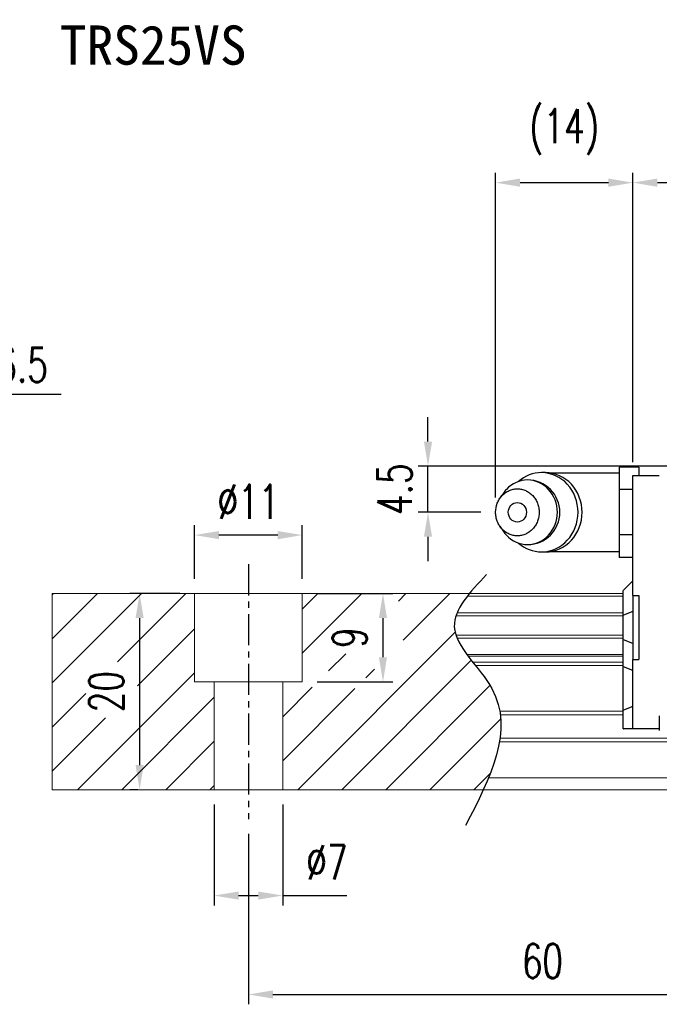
# Model space of a CAD drawing. Header units: millimetres. Extents: x 188 to 446, y 227 to 327.
# Tile 2 of 57: x 282 to 348, y 227 to 327. Entities that reach past the tile are written whole.
import ezdxf
from ezdxf.enums import TextEntityAlignment as Align

# ---------------------------------------------------------------- set-up
doc = ezdxf.new("R2010")
doc.units = ezdxf.units.MM
doc.header["$PDSIZE"] = -1
doc.linetypes.add('CENTER', pattern=[10.16, 6.35, -1.27, 1.27, -1.27])
for name, color, linetype in [('2', 7, 'Continuous'), ('CHA', 7, 'Continuous'), ('CL', 1, 'CENTER'), ('DIM', 4, 'Continuous'), ('OUT', 3, 'Continuous')]:
    doc.layers.add(name, color=color, linetype=linetype)
doc.styles.add('DIM-7', font='SIMPLEX.shx', dxfattribs={"width": 0.7, "bigfont": 'chineset.shx'})
doc.styles.add('T', font='kaiu.ttf')
doc.dimstyles.new('CNS', dxfattribs={"dimtxt": 3.5, "dimasz": 2.5, "dimexe": 1, "dimexo": 1.5, "dimgap": 0.09, "dimtad": 0, "dimdsep": 46, "dimtxsty": 'DIM-7', "dimcen": 0.09, "dimclrd": 1, "dimclre": 1, "dimclrt": 4, "dimadec": 0, "dimazin": 0, "dimtfac": 1, "dimtix": 1, "dimtmove": 2, "dimatfit": 3, "dimfxl": 1, "dimtvp": 0.971429, "dimtolj": 1, "dimarcsym": 0})

# ---------------------------------------------------------------- blocks, each defined once
blk = doc.blocks.new('*D7')
at = {"layer": 'DEFPOINTS', "color": 0}
for p in [(300.17, 268.74), (294.57, 248.74), (295.89, 248.74)]:
    blk.add_point(p, dxfattribs=at)
at = {"layer": 'DIM', "color": 7, "lineweight": -2}
for p, q in [((298.67, 268.74), (293.57, 268.74)), ((294.57, 266.24), (294.57, 251.24)), ((294.39, 248.74), (293.57, 248.74))]:
    blk.add_line(p, q, dxfattribs=at)
at = {"layer": 'DIM', "color": 7}
for points in [[(294.16, 266.24), (294.99, 266.24), (294.57, 268.74)], [(294.16, 251.24), (294.99, 251.24), (294.57, 248.74)]]:
    blk.add_solid(points, dxfattribs=at)
at = {"layer": 'DIM', "color": 7, "insert": (291.17, 258.74), "char_height": 3.5, "attachment_point": 5, "rotation": 90, "style": 'DIM-7'}
blk.add_mtext('\\A1;20', dxfattribs=at)
blk = doc.blocks.new('*D8')
at = {"layer": 'DEFPOINTS', "color": 0}
for p in [(300.17, 274.71), (300.17, 268.74), (311.17, 268.74)]:
    blk.add_point(p, dxfattribs=at)
at = {"layer": 'DIM', "color": 7, "lineweight": -2}
for p, q in [((300.17, 270.24), (300.17, 275.71)), ((311.17, 270.24), (311.17, 275.71)), ((308.67, 274.71), (302.67, 274.71))]:
    blk.add_line(p, q, dxfattribs=at)
at = {"layer": 'DIM', "color": 7}
for points in [[(302.67, 275.12), (302.67, 274.29), (300.17, 274.71)], [(308.67, 275.12), (308.67, 274.29), (311.17, 274.71)]]:
    blk.add_solid(points, dxfattribs=at)
at = {"layer": 'DIM', "color": 7, "insert": (305.67, 278.11), "char_height": 3.5, "attachment_point": 5, "style": 'DIM-7'}
blk.add_mtext('\\A1;%%C11', dxfattribs=at)
blk = doc.blocks.new('*D9')
at = {"layer": 'DEFPOINTS', "color": 0}
for p in [(302.17, 248.74), (309.17, 248.74), (302.17, 237.94)]:
    blk.add_point(p, dxfattribs=at)
at = {"layer": 'DIM', "color": 7, "lineweight": -2}
for p, q in [((302.17, 247.24), (302.17, 236.94)), ((309.17, 247.24), (309.17, 236.94)), ((304.67, 237.94), (306.67, 237.94)), ((309.17, 237.94), (315.7, 237.94))]:
    blk.add_line(p, q, dxfattribs=at)
at = {"layer": 'DIM', "color": 7}
for points in [[(304.67, 238.35), (304.67, 237.52), (302.17, 237.94)], [(306.67, 238.35), (306.67, 237.52), (309.17, 237.94)]]:
    blk.add_solid(points, dxfattribs=at)
at = {"layer": 'DIM', "color": 7, "insert": (313.68, 241.34), "char_height": 3.5, "attachment_point": 5, "style": 'DIM-7'}
blk.add_mtext('\\A1;%%C7', dxfattribs=at)
blk = doc.blocks.new('*D10')
at = {"layer": 'DEFPOINTS', "color": 0}
for p in [(305.67, 245.74), (365.67, 245.74), (365.67, 227.85)]:
    blk.add_point(p, dxfattribs=at)
at = {"layer": 'DIM', "color": 7, "lineweight": -2}
for p, q in [((305.67, 244.24), (305.67, 226.85)), ((365.67, 244.24), (365.67, 226.85)), ((308.17, 227.85), (363.17, 227.85))]:
    blk.add_line(p, q, dxfattribs=at)
at = {"layer": 'DIM', "color": 7}
for points in [[(308.17, 228.26), (308.17, 227.43), (305.67, 227.85)], [(363.17, 228.26), (363.17, 227.43), (365.67, 227.85)]]:
    blk.add_solid(points, dxfattribs=at)
at = {"layer": 'DIM', "color": 7, "insert": (335.67, 231.25), "char_height": 3.5, "attachment_point": 5, "style": 'DIM-7'}
blk.add_mtext('\\A1;60', dxfattribs=at)
blk = doc.blocks.new('*D15')
at = {"layer": 'DEFPOINTS', "color": 0}
for p in [(402.09, 310.66), (344.89, 280.79), (402.09, 280.79)]:
    blk.add_point(p, dxfattribs=at)
at = {"layer": 'DIM', "color": 7, "lineweight": -2}
for p, q in [((344.89, 282.29), (344.89, 311.66)), ((402.09, 282.29), (402.09, 311.66)), ((347.39, 310.66), (399.59, 310.66))]:
    blk.add_line(p, q, dxfattribs=at)
at = {"layer": 'DIM', "color": 7}
for points in [[(347.39, 311.08), (347.39, 310.24), (344.89, 310.66)], [(399.59, 311.08), (399.59, 310.24), (402.09, 310.66)]]:
    blk.add_solid(points, dxfattribs=at)
at = {"layer": 'DIM', "color": 7, "insert": (373.49, 314.06), "char_height": 3.5, "attachment_point": 5, "style": 'DIM-7'}
blk.add_mtext('\\A1;57.2', dxfattribs=at)
blk = doc.blocks.new('*D16')
at = {"layer": 'DEFPOINTS', "color": 0}
for p in [(311.17, 268.74), (311.17, 259.74), (319.4, 259.74)]:
    blk.add_point(p, dxfattribs=at)
at = {"layer": 'DIM', "color": 7, "lineweight": -2}
for p, q in [((312.67, 268.74), (320.4, 268.74)), ((319.4, 266.24), (319.4, 262.24)), ((312.67, 259.74), (320.4, 259.74))]:
    blk.add_line(p, q, dxfattribs=at)
at = {"layer": 'DIM', "color": 7}
for points in [[(318.98, 266.24), (319.81, 266.24), (319.4, 268.74)], [(318.98, 262.24), (319.81, 262.24), (319.4, 259.74)]]:
    blk.add_solid(points, dxfattribs=at)
at = {"layer": 'DIM', "color": 7, "insert": (316, 264.24), "char_height": 3.5, "attachment_point": 5, "rotation": 90, "style": 'DIM-7'}
blk.add_mtext('\\A1;9', dxfattribs=at)
blk = doc.blocks.new('*D26')
at = {"layer": 'DEFPOINTS', "color": 0}
for p in [(323.99, 281.74), (355.89, 281.74), (330.89, 277.04)]:
    blk.add_point(p, dxfattribs=at)
at = {"layer": 'DIM', "color": 7, "lineweight": -2}
for p, q in [((323.99, 284.24), (323.99, 286.74)), ((354.39, 281.74), (322.99, 281.74)), ((323.99, 277.04), (323.99, 281.74)), ((329.39, 277.04), (322.99, 277.04)), ((323.99, 274.54), (323.99, 272.04))]:
    blk.add_line(p, q, dxfattribs=at)
at = {"layer": 'DIM', "color": 7}
for points in [[(323.58, 284.24), (324.41, 284.24), (323.99, 281.74)], [(323.58, 274.54), (324.41, 274.54), (323.99, 277.04)]]:
    blk.add_solid(points, dxfattribs=at)
at = {"layer": 'DIM', "color": 7, "insert": (320.59, 279.39), "char_height": 3.5, "attachment_point": 5, "rotation": 90, "style": 'DIM-7'}
blk.add_mtext('\\A1;4.5', dxfattribs=at)
blk = doc.blocks.new('*D30')
at = {"layer": 'DEFPOINTS', "color": 0}
for p in [(344.89, 310.66), (344.89, 280.64), (330.89, 277.04)]:
    blk.add_point(p, dxfattribs=at)
at = {"layer": 'DIM', "color": 7, "lineweight": -2}
for p, q in [((330.89, 278.54), (330.89, 311.66)), ((344.89, 282.14), (344.89, 311.66)), ((333.39, 310.66), (342.39, 310.66))]:
    blk.add_line(p, q, dxfattribs=at)
at = {"layer": 'DIM', "color": 7}
for points in [[(333.39, 311.08), (333.39, 310.24), (330.89, 310.66)], [(342.39, 311.08), (342.39, 310.24), (344.89, 310.66)]]:
    blk.add_solid(points, dxfattribs=at)
at = {"layer": 'DIM', "color": 7, "insert": (337.89, 315.84), "char_height": 3.5, "attachment_point": 5, "style": 'DIM-7'}
blk.add_mtext('\\A1;(14)', dxfattribs=at)

msp = doc.modelspace()

# ---------------------------------------------------------------- linework, layer by layer
at = {"layer": '2', "color": 0, "linetype": 'Continuous'}
for p, q in [((345.489, 281.654), (343.489, 281.654)), ((343.489, 281.654), (343.489, 280.499)), ((345.489, 281.654), (345.489, 280.785)), ((335.981, 281.077), (335.566, 281.077)), ((343.489, 281.035), (336.505, 281.035)), ((343.489, 280.499), (343.489, 279.345)), ((344.889, 280.639), (344.889, 280.785)), ((344.889, 280.785), (347.589, 280.785)), ((344.889, 279.432), (344.889, 280.639)), ((344.889, 279.345), (343.489, 279.345)), ((343.489, 279.345), (343.489, 277.035)), ((344.889, 279.078), (344.889, 279.432)), ((331.688, 278.994), (331.324, 278.459)), ((344.889, 268.535), (344.889, 279.078)), ((343.489, 277.035), (343.489, 274.726)), ((331.324, 275.611), (331.688, 275.077)), ((344.889, 274.726), (343.489, 274.726)), ((343.489, 274.726), (343.489, 273.571)), ((343.489, 273.571), (343.489, 272.416)), ((335.566, 272.994), (335.981, 272.994)), ((336.505, 273.035), (343.489, 273.035)), ((344.889, 272.416), (343.489, 272.416)), ((344.889, 270.035), (343.939, 269.085)), ((343.889, 269.035), (343.939, 269.085)), ((343.889, 266.531), (343.889, 269.035)), ((344.889, 268.535), (344.889, 262.035)), ((344.889, 268.535), (345.489, 268.535)), ((345.489, 268.535), (345.489, 262.035)), ((343.889, 266.531), (343.939, 266.551)), ((343.889, 264.039), (343.889, 266.531)), ((344.889, 266.925), (343.939, 266.551)), ((343.889, 261.304), (343.889, 264.039)), ((343.889, 264.039), (343.939, 264.019)), ((344.889, 263.645), (343.939, 264.019)), ((343.889, 256.825), (343.889, 261.304)), ((343.889, 261.304), (343.939, 261.284)), ((344.889, 260.91), (343.939, 261.284)), ((344.889, 262.035), (345.489, 262.035)), ((344.889, 256.492), (344.889, 262.035)), ((344.889, 257.239), (343.939, 256.846)), ((343.889, 256.825), (343.939, 256.846)), ((343.889, 254.935), (343.889, 256.825)), ((344.889, 256.139), (344.889, 256.492)), ((344.889, 255.082), (344.889, 256.139)), ((347.589, 256.285), (347.589, 254.785)), ((343.889, 254.935), (343.939, 254.935)), ((344.889, 254.935), (343.939, 254.935)), ((344.889, 254.935), (344.889, 255.082)), ((347.589, 254.935), (344.889, 254.935))]:
    msp.add_line(p, q, dxfattribs=at)
for centre, radius, start, end in [((334.142, 277.035), 3.3, 270, 89.84908), ((337.109, 277.035), 4, 89.99998, 93.25686), ((337.109, 277.035), 4, 266.21721, 270.00002)]:
    msp.add_arc(centre, radius, start, end, dxfattribs=at)
msp.add_ellipse((333.109, 277.035), major_axis=(0, -1), ratio=0.9238797, dxfattribs=at)
for points, knots in [([(331.69, 275.077), (331.78, 274.944), (331.879, 274.818), (332.551, 274.091), (333.344, 273.735), (334.94, 273.735), (335.734, 274.091), (336.862, 275.313), (337.191, 276.171), (337.191, 277.899), (336.862, 278.758), (335.734, 279.979), (334.94, 280.335), (333.344, 280.335), (332.551, 279.979), (331.879, 279.252), (331.78, 279.127), (331.69, 278.994)], [0, 0, 0, 0, 0.0298911, 0.0298911, 0.1865941, 0.1865941, 0.343297, 0.343297, 0.5, 0.5, 0.656703, 0.656703, 0.8134059, 0.8134059, 0.9701089, 0.9701089, 1, 1, 1, 1]), ([(333.227, 273.886), (333.885, 273.317), (334.723, 272.994), (336.543, 272.994), (337.515, 273.429), (338.897, 274.926), (339.3, 275.977), (339.3, 278.093), (338.897, 279.145), (337.515, 280.641), (336.543, 281.077), (334.723, 281.077), (333.885, 280.753), (333.227, 280.184)], [0, 0, 0, 0, 0.150594, 0.150594, 0.325297, 0.325297, 0.5, 0.5, 0.674703, 0.674703, 0.849406, 0.849406, 1, 1, 1, 1]), ([(335.981, 272.994), (336.958, 272.994), (337.93, 273.429), (339.312, 274.926), (339.714, 275.977), (339.714, 278.093), (339.312, 279.145), (337.93, 280.641), (336.958, 281.077), (335.981, 281.077)], [0, 0, 0, 0, 0.25, 0.25, 0.5, 0.5, 0.75, 0.75, 1, 1, 1, 1]), ([(330.892, 277.035), (330.891, 276.878), (330.92, 276.564), (331.047, 276.111), (331.253, 275.693), (331.531, 275.327), (331.869, 275.027), (332.255, 274.804), (332.674, 274.666), (333.109, 274.62), (333.544, 274.666), (333.963, 274.804), (334.349, 275.027), (334.687, 275.327), (334.964, 275.693), (335.171, 276.111), (335.298, 276.564), (335.341, 277.035), (335.298, 277.506), (335.171, 277.96), (334.964, 278.377), (334.687, 278.743), (334.349, 279.044), (333.963, 279.267), (333.544, 279.404), (333.109, 279.451), (332.674, 279.404), (332.255, 279.267), (331.869, 279.044), (331.531, 278.743), (331.253, 278.377), (330.979, 277.823), (330.892, 277.348), (330.892, 277.035)], [0, 0, 0, 0, 0.0312594, 0.0625188, 0.0937782, 0.1250376, 0.156297, 0.1875564, 0.2188159, 0.2500753, 0.2813347, 0.3125941, 0.3438535, 0.3751129, 0.4063723, 0.4376317, 0.4688911, 0.5001505, 0.5314099, 0.5626693, 0.5939287, 0.6251882, 0.6564476, 0.687707, 0.7189664, 0.7502258, 0.7814852, 0.8127446, 0.844004, 0.8752634, 0.9065228, 0.9377822, 1, 1, 1, 1])]:
    msp.add_open_spline(points, degree=3, knots=knots, dxfattribs=at)
at = {"layer": 'CL', "color": 0, "ltscale": 0.5}
msp.add_line((305.669, 271.735), (305.669, 245.735), dxfattribs=at)
at = {"layer": 'DIM', "color": 0}
for p, q in [((285.669, 259.622), (294.782, 268.735)), ((285.669, 264.112), (290.292, 268.735)), ((285.669, 268.602), (285.802, 268.735)), ((292.309, 261.772), (299.272, 268.735)), ((311.169, 267.161), (312.743, 268.735)), ((311.169, 262.671), (317.233, 268.735)), ((320.969, 267.981), (321.723, 268.735)), ((321.467, 263.989), (326.213, 268.735)), ((294.37, 259.343), (300.169, 265.142)), ((310.703, 248.735), (326.759, 264.791)), ((313.854, 260.866), (315.599, 262.611)), ((315.193, 248.735), (328.403, 261.945)), ((288.253, 248.735), (300.169, 260.652)), ((317.641, 260.163), (318.524, 261.046)), ((309.169, 256.181), (312.178, 259.19)), ((319.683, 248.735), (330.316, 259.368)), ((285.669, 255.132), (289.079, 258.542)), ((292.743, 248.735), (302.169, 258.161)), ((309.169, 251.691), (316.529, 259.051)), ((285.669, 250.642), (291.081, 256.053)), ((324.174, 248.735), (331.412, 255.974)), ((297.233, 248.735), (302.169, 253.671)), ((328.664, 248.735), (330.359, 250.43)), ((301.723, 248.735), (302.169, 249.181))]:
    msp.add_line(p, q, dxfattribs=at)
msp.add_open_spline([(329.963, 270.697), (328.282, 268.906), (324.624, 265.011), (334.149, 257.326), (330.334, 249.941), (327.821, 245.076)], degree=3, knots=[0, 0, 0, 0, 6.2737393, 13.647637, 27.8750855, 27.8750855, 27.8750855, 27.8750855], dxfattribs=at)
at = {"layer": 'OUT', "color": 0, "linetype": 'Continuous', "lineweight": 15}
for p, q in [((343.889, 268.735), (285.669, 268.735)), ((285.669, 268.735), (285.669, 248.735)), ((300.169, 259.735), (300.169, 268.735)), ((311.169, 259.735), (311.169, 268.735)), ((343.889, 268.479), (328.003, 268.479)), ((343.889, 266.475), (326.848, 266.475)), ((343.889, 266.77), (326.958, 266.77)), ((343.889, 264.495), (326.844, 264.495)), ((343.889, 264.2), (326.955, 264.2)), ((343.889, 262.52), (327.965, 262.52)), ((343.889, 262.356), (328.087, 262.356)), ((343.889, 261.762), (328.546, 261.762)), ((343.889, 261.408), (328.826, 261.408)), ((311.169, 259.735), (300.169, 259.735)), ((302.169, 259.735), (302.169, 248.735)), ((309.169, 259.735), (309.169, 248.735)), ((343.889, 256.742), (331.317, 256.742)), ((343.889, 256.389), (331.371, 256.389)), ((445.669, 253.628), (331.283, 253.628)), ((445.669, 253.982), (331.338, 253.982)), ((445.669, 249.935), (330.161, 249.935)), ((445.669, 248.735), (285.669, 248.735))]:
    msp.add_line(p, q, dxfattribs=at)

# ---------------------------------------------------------------- texts
at = {"layer": 'CHA', "color": 7, "style": 'T'}
msp.add_text('TRS25VS', height=4, dxfattribs=at).set_placement((295.966, 324.694), align=Align.MIDDLE)
at = {"layer": 'DIM', "color": 0, "insert": (266.52, 289.158), "char_height": 3.5, "attachment_point": 7, "style": 'DIM-7'}
msp.add_mtext('2-M6dp6.5', dxfattribs=at)

# ---------------------------------------------------------------- dimensions: what is measured, and where the dimension line sits
at = {"layer": 'DIM', "color": 0}
for base, p1, p2, text, picture, middle in [((344.889, 310.661), (330.892, 277.035), (344.889, 280.639), '(<>)', '*D30', (337.89, 315.842)), ((300.169, 274.706), (311.169, 268.735), (300.169, 268.735), '%%C<>', '*D8', (305.669, 278.106))]:
    dim = msp.add_linear_dim(base=base, p1=p1, p2=p2, text=text, dimstyle='CNS', override={"dimclrd": 7, "dimclre": 7, "dimclrt": 7}, dxfattribs=at)
    dim.commit()
    dim.dimension.update_dxf_attribs({"geometry": picture, "text_midpoint": middle})
for base, p1, p2, picture, middle in [((402.089, 310.661), (344.889, 280.785), (402.089, 280.785), '*D15', (373.489, 314.061)), ((365.669, 227.845), (305.669, 245.735), (365.669, 245.735), '*D10', (335.669, 231.245))]:
    dim = msp.add_linear_dim(base=base, p1=p1, p2=p2, dimstyle='CNS', override={"dimclrd": 7, "dimclre": 7, "dimclrt": 7}, dxfattribs=at)
    dim.commit()
    dim.dimension.update_dxf_attribs({"geometry": picture, "text_midpoint": middle})
dim = msp.add_linear_dim(base=(323.993, 281.735), p1=(330.892, 277.035), p2=(355.889, 281.735), angle=90, text='4.5', dimstyle='CNS', override={"dimclrd": 7, "dimclre": 7, "dimclrt": 7}, dxfattribs=at)
dim.commit()
dim.dimension.update_dxf_attribs({"geometry": '*D26', "text_midpoint": (320.593, 279.385)})
for base, p1, p2, picture, middle in [((294.573, 248.735), (300.169, 268.735), (295.889, 248.735), '*D7', (291.173, 258.735)), ((319.398, 259.735), (311.169, 268.735), (311.169, 259.735), '*D16', (315.998, 264.235))]:
    dim = msp.add_linear_dim(base=base, p1=p1, p2=p2, angle=90, dimstyle='CNS', override={"dimclrd": 7, "dimclre": 7, "dimclrt": 7}, dxfattribs=at)
    dim.commit()
    dim.dimension.update_dxf_attribs({"geometry": picture, "text_midpoint": middle})
dim = msp.add_linear_dim(base=(302.169, 237.935), p1=(309.169, 248.735), p2=(302.169, 248.735), text='%%C<>', dimstyle='CNS', override={"dimclrd": 7, "dimclre": 7, "dimclrt": 7, "dimtmove": 0}, dxfattribs=at)
dim.commit()
dim.dimension.update_dxf_attribs({"geometry": '*D9', "text_midpoint": (313.684, 237.935), "dimtype": 160})

# ---------------------------------------------------------------- leaders
at = {"layer": 'DIM', "color": 0, "annotation_type": 0, "has_hookline": 1, "hookline_direction": 0, "text_width": 20.067}
msp.add_leader([(253.789, 281.735), (263.93, 289.068), (266.43, 289.068)], dimstyle='CNS', override={"dimgap": 0.09, "dimtad": 1, "dimclrd": 7, "dimclre": 4}, dxfattribs=at)

doc.saveas('drawing.dxf')
